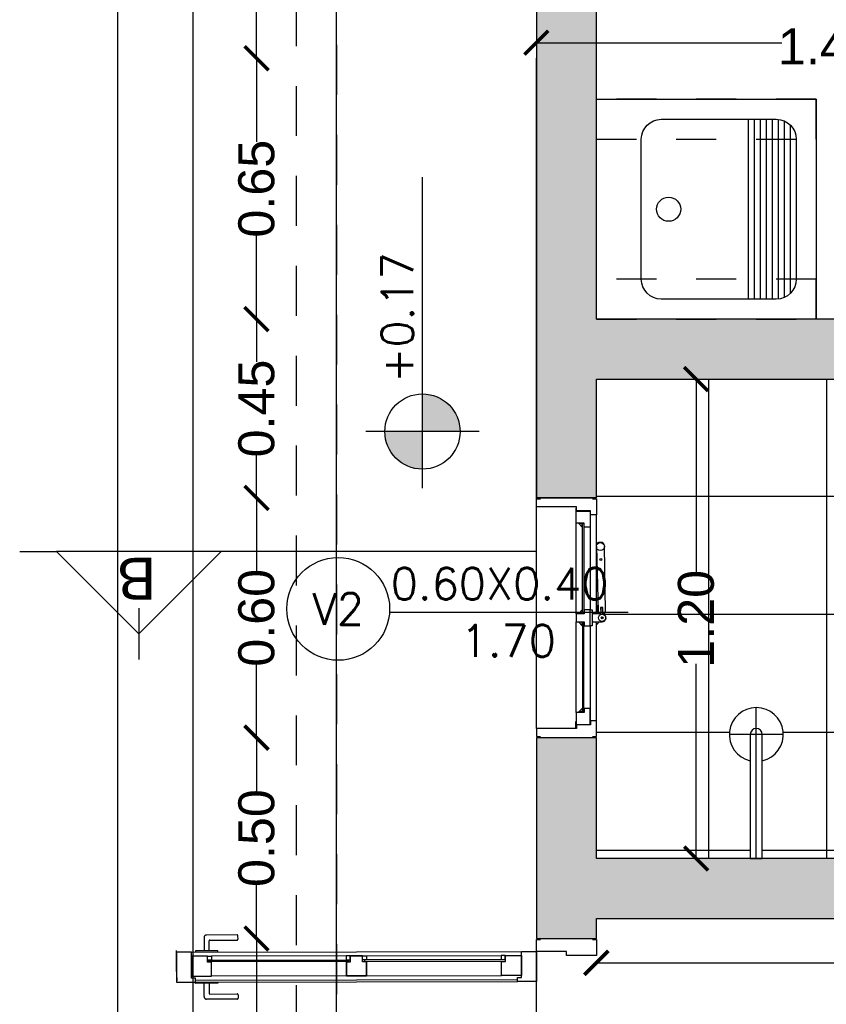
# Model space of a CAD drawing. Header units: millimetres. Extents: x 201 to 840, y 135 to 685.
# Tile 34 of 219: x 236.61 to 238.62, y 326.68 to 329.15. Entities that reach past the tile are written whole.
import ezdxf
from ezdxf.enums import TextEntityAlignment as Align

# ---------------------------------------------------------------- set-up
doc = ezdxf.new("R2010")
doc.units = ezdxf.units.MM
doc.linetypes.add('HIDDEN', pattern=[0.375, 0.25, -0.125])
doc.linetypes.add('HIDDEN2', pattern=[0.1875, 0.125, -0.0625])
for name, color, linetype in [('01', 1, 'Continuous'), ('02', 2, 'Continuous'), ('03', 3, 'Continuous'), ('ABERTURAS', 2, 'Continuous'), ('cota', 2, 'Continuous'), ('L1', 2, 'Continuous'), ('LINEA DE CORTE', 4, 'Continuous'), ('LLENO MURO', 251, 'Continuous'), ('muro', 6, 'Continuous'), ('NIVELES', 1, 'Continuous'), ('piso', 1, 'Continuous'), ('pluvial', 30, 'Continuous'), ('PROYECCIONES', 2, 'Continuous'), ('SANITARIO ARTEF', 2, 'Continuous')]:
    doc.layers.add(name, color=color, linetype=linetype)
doc.styles.add('ARIAL', font='arial.ttf', dxfattribs={"height": 0.06})
doc.styles.add('ROMANS', font='romans.shx')
doc.styles.add('STYLE1', font='ARIALUNI.TTF', dxfattribs={"height": 0.09})
doc.dimstyles.new('D3', dxfattribs={"dimscale": 0, "dimtxt": 0.09, "dimasz": 0.06, "dimexe": 0, "dimexo": 0.15, "dimgap": 0, "dimtad": 0, "dimzin": 0, "dimdsep": 46, "dimtxsty": 'STYLE1', "dimblk": 'ARCHTICK', "dimcen": 1, "dimse1": 1, "dimse2": 1, "dimclrd": 1, "dimclre": 1, "dimclrt": 3, "dimadec": 0, "dimazin": 0, "dimtfac": 1, "dimtmove": 2, "dimatfit": 1, "dimldrblk": 'OPEN90', "dimfxl": 1, "dimtolj": 1, "dimtzin": 0, "dimarcsym": 0})

# ---------------------------------------------------------------- blocks, each defined once
blk = doc.blocks.new('_ARCHTICK')
at = {"color": 0, "linetype": 'ByBlock', "const_width": 0.15}
blk.add_lwpolyline([(-0.5, -0.5), (0.5, 0.5)], dxfattribs=at)
blk = doc.blocks.new('*D682')
at = {"layer": 'cota', "color": 1, "lineweight": -2}
for p, q in [((237.1983319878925, 326.8460462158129), (237.1983319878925, 325.763641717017)), ((237.1983319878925, 324.446046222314), (237.1983319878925, 325.5284507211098))]:
    blk.add_line(p, q, dxfattribs=at)
at = {"layer": 'DEFPOINTS', "color": 0}
for p in [(237.1983319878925, 326.8460462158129), (237.8980960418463, 326.8460462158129), (238.1082951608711, 324.446046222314)]:
    blk.add_point(p, dxfattribs=at)
at = {"layer": 'cota', "color": 1, "lineweight": -2, "xscale": 0.06, "yscale": 0.06, "zscale": 0.06}
for p, rotation in [((237.1983319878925, 326.8460462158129), 90), ((237.1983319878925, 324.446046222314), 270)]:
    blk.add_blockref('_ARCHTICK', p, dxfattribs=dict(at, rotation=rotation))
at = {"layer": 'cota', "color": 3, "insert": (237.1983319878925, 325.6460462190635), "char_height": 0.09, "attachment_point": 5, "rotation": 90, "style": 'STYLE1'}
blk.add_mtext('\\A1;2.40', dxfattribs=at)
blk = doc.blocks.new('_OPEN90')
at = {"color": 0, "linetype": 'ByBlock'}
for p, q in [((-0.5, 0.5), (0, 0)), ((0, 0), (-1, 0)), ((0, 0), (-0.5, -0.5))]:
    blk.add_line(p, q, dxfattribs=at)
blk = doc.blocks.new('*D683')
at = {"layer": 'cota', "color": 1, "lineweight": -2}
for p, q in [((237.1983319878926, 328.3960462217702), (237.1983319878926, 328.2893164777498)), ((237.1983319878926, 327.9485621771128), (237.1983319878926, 328.0552919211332))]:
    blk.add_line(p, q, dxfattribs=at)
at = {"layer": 'DEFPOINTS', "color": 0}
for p in [(237.1983319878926, 328.3960462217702), (237.898096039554, 328.3960462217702), (237.8980960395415, 327.9485621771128)]:
    blk.add_point(p, dxfattribs=at)
at = {"layer": 'cota', "color": 1, "lineweight": -2, "xscale": 0.06, "yscale": 0.06, "zscale": 0.06}
for p, rotation in [((237.1983319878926, 328.3960462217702), 90), ((237.1983319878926, 327.9485621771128), 270)]:
    blk.add_blockref('_ARCHTICK', p, dxfattribs=dict(at, rotation=rotation))
at = {"layer": 'cota', "color": 3, "insert": (237.1983319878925, 328.1723041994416), "char_height": 0.09, "attachment_point": 5, "rotation": 90, "style": 'STYLE1'}
blk.add_mtext('\\A1;0.45', dxfattribs=at)
blk = doc.blocks.new('*D684')
at = {"layer": 'cota', "color": 1, "lineweight": -2}
for p, q in [((237.1983319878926, 329.5987702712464), (237.1983319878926, 329.4407825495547)), ((237.1983319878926, 329.0487702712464), (237.1983319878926, 329.2067579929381))]:
    blk.add_line(p, q, dxfattribs=at)
at = {"layer": 'DEFPOINTS', "color": 0}
for p in [(237.1983319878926, 329.5987702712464), (238.048096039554, 329.5987702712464), (237.898096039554, 329.0487702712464)]:
    blk.add_point(p, dxfattribs=at)
at = {"layer": 'cota', "color": 1, "lineweight": -2, "xscale": 0.06, "yscale": 0.06, "zscale": 0.06}
for p, rotation in [((237.1983319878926, 329.5987702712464), 90), ((237.1983319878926, 329.0487702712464), 270)]:
    blk.add_blockref('_ARCHTICK', p, dxfattribs=dict(at, rotation=rotation))
at = {"layer": 'cota', "color": 3, "insert": (237.1983319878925, 329.3237702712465), "char_height": 0.09, "attachment_point": 5, "rotation": 90, "style": 'STYLE1'}
blk.add_mtext('\\A1;0.55', dxfattribs=at)
blk = doc.blocks.new('*D703')
at = {"layer": 'cota', "color": 1, "lineweight": -2}
for p, q in [((237.0393891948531, 329.7487702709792), (237.0393891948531, 325.3170546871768)), ((237.0393891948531, 321.2460462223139), (237.0393891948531, 325.0832756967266))]:
    blk.add_line(p, q, dxfattribs=at)
at = {"layer": 'DEFPOINTS', "color": 0}
for p in [(237.0393891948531, 329.7487702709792), (237.8980960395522, 329.7487702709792), (237.898096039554, 321.2460462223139)]:
    blk.add_point(p, dxfattribs=at)
at = {"layer": 'cota', "color": 1, "lineweight": -2, "xscale": 0.06, "yscale": 0.06, "zscale": 0.06}
for p, rotation in [((237.0393891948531, 329.7487702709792), 90), ((237.0393891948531, 321.2460462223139), 270)]:
    blk.add_blockref('_ARCHTICK', p, dxfattribs=dict(at, rotation=rotation))
at = {"layer": 'cota', "color": 3, "insert": (237.0393891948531, 325.2001651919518), "char_height": 0.09, "attachment_point": 5, "rotation": 90, "style": 'STYLE1'}
blk.add_mtext('\\A1;8.50', dxfattribs=at)
blk = doc.blocks.new('*D712')
at = {"layer": 'cota', "color": 1, "lineweight": -2}
for p, q in [((236.8510575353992, 329.7487702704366), (236.8510575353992, 325.3642363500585)), ((236.8510575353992, 320.7460462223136), (236.8510575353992, 325.1305801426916))]:
    blk.add_line(p, q, dxfattribs=at)
at = {"layer": 'DEFPOINTS', "color": 0}
for p in [(236.8510575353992, 329.7487702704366), (237.8980960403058, 329.7487702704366), (237.398096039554, 320.7460462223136)]:
    blk.add_point(p, dxfattribs=at)
at = {"layer": 'cota', "color": 1, "lineweight": -2, "xscale": 0.06, "yscale": 0.06, "zscale": 0.06}
for p, rotation in [((236.8510575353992, 329.7487702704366), 90), ((236.8510575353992, 320.7460462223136), 270)]:
    blk.add_blockref('_ARCHTICK', p, dxfattribs=dict(at, rotation=rotation))
at = {"layer": 'cota', "color": 3, "insert": (236.8510575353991, 325.2474082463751), "char_height": 0.09, "attachment_point": 5, "rotation": 90, "style": 'STYLE1'}
blk.add_mtext('\\A1;9.00', dxfattribs=at)
blk = doc.blocks.new('*D714')
at = {"layer": 'cota', "color": 1, "lineweight": -2}
for p, q in [((237.898096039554, 329.0878086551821), (238.5117522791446, 329.0878086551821)), ((239.3511452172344, 329.0878086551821), (238.7374889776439, 329.0878086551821))]:
    blk.add_line(p, q, dxfattribs=at)
at = {"layer": 'DEFPOINTS', "color": 0}
for p in [(239.3511452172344, 329.0878086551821), (237.898096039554, 328.4043518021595), (239.3511452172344, 328.3960462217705)]:
    blk.add_point(p, dxfattribs=at)
at = {"layer": 'cota', "color": 1, "lineweight": -2, "xscale": 0.06, "yscale": 0.06, "zscale": 0.06, "rotation": 180}
blk.add_blockref('_ARCHTICK', (237.898096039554, 329.0878086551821), dxfattribs=at)
at = {"layer": 'cota', "color": 1, "lineweight": -2, "xscale": 0.06, "yscale": 0.06, "zscale": 0.06}
blk.add_blockref('_ARCHTICK', (239.3511452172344, 329.0878086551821), dxfattribs=at)
at = {"layer": 'cota', "color": 3, "insert": (238.6246206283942, 329.0777922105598), "char_height": 0.09, "attachment_point": 5, "style": 'STYLE1'}
blk.add_mtext('\\A1;1.45', dxfattribs=at)
blk = doc.blocks.new('B4')
at = {"layer": '02'}
blk.add_lwpolyline([(0.3102966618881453, -0.01499999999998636), (0.3102966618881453, 0.01499999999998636), (0, 0.01499999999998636), (0, -0.01499999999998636)], close=True, dxfattribs=at)
for radius, start, end in [(0.06738261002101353, 192.8623399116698, 167.1376600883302), (0.01499999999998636, 270, 90)]:
    blk.add_arc((0.3102966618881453, 0), radius, start, end, dxfattribs=at)
at = {"layer": 'ABERTURAS', "color": 1}
for p, q in [((0.3102966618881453, -0.06738261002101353), (0.3102966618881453, 0.06738261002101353)), ((0, 0), (0.3776792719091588, 0))]:
    blk.add_line(p, q, dxfattribs=at)
blk = doc.blocks.new('GBGB')
at = {"layer": '01', "ltscale": 0.015}
blk.add_line((-0.2674627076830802, 0.09938668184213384), (0.287462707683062, 0.09938668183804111), dxfattribs=at)
at = {"layer": 'ABERTURAS', "color": 1}
for p, q in [((-0.2266833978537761, 0), (0, 0)), ((0.01999999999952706, 0), (0.2466833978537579, 0)), ((-0.2474627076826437, -0.03561331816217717), (-0.01000000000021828, -0.03561331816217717)), ((0.02999999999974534, -0.03561331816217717), (0.2674627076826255, -0.03561331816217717)), ((-0.2474627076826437, -0.05061331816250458), (-0.0040781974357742, -0.05061331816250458)), ((-0.00107819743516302, -0.05061331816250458), (0, -0.05061331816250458)), ((0.008238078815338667, -0.06665156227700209), (0.01126354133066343, -0.06272078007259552)), ((0.008736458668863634, -0.06703515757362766), (0.0117619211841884, -0.06310437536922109)), ((0.01999999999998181, -0.05061331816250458), (0.2674627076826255, -0.05061331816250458)), ((0.02045932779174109, -0.05461331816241), (0.02045932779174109, -0.05061331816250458))]:
    blk.add_line(p, q, dxfattribs=at)
at = {"layer": 'ABERTURAS'}
for points in [[(-0.2874627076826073, -0.0406133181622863), (-0.2874627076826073, -0.05061331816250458), (-0.2474627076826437, -0.05061331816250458), (-0.2474627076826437, -0.03561331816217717), (-0.2574627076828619, -0.03561331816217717), (-0.2574627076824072, -0.0006133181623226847), (-0.2674627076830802, -0.0006133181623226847), (-0.2674627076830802, 0.09938668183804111), (-0.2874627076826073, 0.09938668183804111), (-0.2874627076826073, 0.08938668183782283)], [(0.3074627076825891, -0.0406133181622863), (0.3074627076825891, -0.05061331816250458), (0.2674627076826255, -0.05061331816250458), (0.2674627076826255, -0.03561331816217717), (0.2774627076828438, -0.03561331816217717), (0.277462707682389, -0.0006133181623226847), (0.287462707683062, -0.0006133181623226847), (0.287462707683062, 0.09938668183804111), (0.3074627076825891, 0.09938668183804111), (0.3074627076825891, 0.08938668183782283)], [(-0.2566833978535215, -0.03499999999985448), (-0.2166833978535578, -0.03499999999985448), (-0.2166833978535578, -0.01999999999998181), (-0.2266833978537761, -0.01999999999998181), (-0.2266833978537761, 0), (-0.2566833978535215, 0), (-0.2566833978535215, -0.03499999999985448)], [(0, -0.01999999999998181), (-0.01000000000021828, -0.01999999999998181), (-0.01000000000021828, -0.03499999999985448), (0.02999999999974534, -0.03499999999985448), (0.02999999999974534, -0.01999999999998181), (0.01999999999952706, -0.01999999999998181), (0.01999999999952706, 0), (0, 0), (0, -0.01999999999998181)], [(0.2766833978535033, -0.03499999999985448), (0.2366833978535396, -0.03499999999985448), (0.2366833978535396, -0.01999999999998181), (0.2466833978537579, -0.01999999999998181), (0.2466833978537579, 0), (0.2766833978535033, 0), (0.2766833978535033, -0.03499999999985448)], [(-0.2166833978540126, -0.01549693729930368), (-0.2256833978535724, -0.01549693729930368), (-0.2256833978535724, -0.006496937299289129), (-0.2166833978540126, -0.01549693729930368)], [(-0.009999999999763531, -0.01549693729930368), (-0.001000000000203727, -0.01549693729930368), (-0.001000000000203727, -0.006496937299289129), (-0.009999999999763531, -0.01549693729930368)], [(0.02999999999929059, -0.01549693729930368), (0.02099999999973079, -0.01549693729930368), (0.02099999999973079, -0.006496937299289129), (0.02999999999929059, -0.01549693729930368)], [(0.2366833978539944, -0.01549693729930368), (0.2456833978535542, -0.01549693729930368), (0.2456833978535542, -0.006496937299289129), (0.2366833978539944, -0.01549693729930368)]]:
    blk.add_lwpolyline(points, dxfattribs=at)
for points in [[(-0.2641781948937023, 0.0006707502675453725), (-0.2491886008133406, 0.0006707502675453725), (-0.2491886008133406, 0), (-0.2641781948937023, 0)], [(0.2841781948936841, 0.0006707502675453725), (0.2691886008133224, 0.0006707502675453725), (0.2691886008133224, 0), (0.2841781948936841, 0)]]:
    blk.add_lwpolyline(points, close=True, dxfattribs=at)
at = {"layer": 'ABERTURAS', "color": 1}
for points in [[(-0.2256833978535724, -0.01900000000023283), (-0.001000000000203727, -0.01900000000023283), (-0.001000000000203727, -0.0160000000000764), (-0.2256833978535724, -0.0160000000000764)], [(0.2456833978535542, -0.01900000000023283), (0.02099999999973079, -0.01900000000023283), (0.02099999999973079, -0.0160000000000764), (0.2456833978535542, -0.0160000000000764)]]:
    blk.add_lwpolyline(points, close=True, dxfattribs=at)
for points in [[(0.02999999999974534, -0.03499999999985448), (0.02999999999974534, -0.03999999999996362), (-0.01000000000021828, -0.03999999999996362), (-0.01000000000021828, -0.03499999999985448)], [(0.01999999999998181, -0.06203681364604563), (0.02000000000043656, -0.03999999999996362)], [(-0.004078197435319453, -0.05061331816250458), (-0.005227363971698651, -0.05061331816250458), (-0.005227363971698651, -0.05461331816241), (-0.004078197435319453, -0.05461331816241)], [(0, -0.05061331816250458), (-0.001078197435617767, -0.05061331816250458)], [(-0.001078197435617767, -0.05461331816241), (0, -0.05461331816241)], [(0.01872446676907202, -0.06708442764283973), (0.03488694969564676, -0.0665197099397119), (0.03471887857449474, -0.06152253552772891), (0.01855639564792, -0.06208725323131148)], [(0.01999999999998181, -0.05461331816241), (0.03977263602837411, -0.05461331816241), (0.03977263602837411, -0.05061331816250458), (0.01999999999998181, -0.05061331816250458)], [(0.02098791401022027, -0.0671171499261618), (0.03597943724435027, -0.06661293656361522), (0.03580122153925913, -0.06131413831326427), (0.02080969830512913, -0.06181835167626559)]]:
    blk.add_lwpolyline(points, dxfattribs=at)
for points in [[(4.547473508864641e-13, -0.03999999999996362), (0, -0.06487796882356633, 0.8961924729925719), (0.01976166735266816, -0.06704818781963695, 0.8961924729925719)], [(0.1883247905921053, -0.05061331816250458), (0.025593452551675, -0.05530476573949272, 0.414213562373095), (0.02076434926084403, -0.06047001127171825), (0.02080969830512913, -0.06181835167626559)], [(0.02098791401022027, -0.0671171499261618), (0.02103326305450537, -0.0684654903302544, 0.414213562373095), (0.0261985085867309, -0.07329459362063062), (0.1883247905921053, -0.07061331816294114)], [(0.1929837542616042, -0.06946171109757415), (0.1936244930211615, -0.06944016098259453, 0.414213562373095), (0.1984535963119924, -0.06427491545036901), (0.1981846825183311, -0.05627943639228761, 0.414213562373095), (0.1930194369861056, -0.05145033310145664), (0.1923786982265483, -0.05147188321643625)]]:
    blk.add_lwpolyline(points, format="xyb", dxfattribs=at)
for centre, radius in [((-0.00257819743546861, -0.05261331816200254), 0.0025), ((0.009999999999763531, -0.06487796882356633), 0.009000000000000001), ((0.009999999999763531, -0.06487796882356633), 0.0025), ((0.1559850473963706, -0.06170100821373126), 0.0025), ((0.1883247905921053, -0.06061331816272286), 0.009999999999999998)]:
    blk.add_circle(centre, radius, dxfattribs=at)
at = {"layer": 'muro', "ltscale": 0.01}
for p, q in [((-0.2899999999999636, -0.05061331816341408), (-0.2899999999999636, 0.0993866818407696)), ((0.3100000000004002, -0.05061331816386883), (0.3100000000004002, 0.0993866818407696))]:
    blk.add_line(p, q, dxfattribs=at)
blk = doc.blocks.new('*D739')
at = {"layer": 'cota', "color": 1, "lineweight": -2}
for p, q in [((238.048096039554, 326.7850554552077), (238.9820171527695, 326.7850554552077)), ((240.1511292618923, 326.7850554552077), (239.2172081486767, 326.7850554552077))]:
    blk.add_line(p, q, dxfattribs=at)
at = {"layer": 'DEFPOINTS', "color": 0}
for p in [(240.1511292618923, 327.0460462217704), (238.048096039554, 326.8960462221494), (238.048096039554, 326.7850554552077)]:
    blk.add_point(p, dxfattribs=at)
at = {"layer": 'cota', "color": 1, "lineweight": -2, "xscale": 0.06, "yscale": 0.06, "zscale": 0.06, "rotation": 180}
blk.add_blockref('_ARCHTICK', (238.048096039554, 326.7850554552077), dxfattribs=at)
at = {"layer": 'cota', "color": 1, "lineweight": -2, "xscale": 0.06, "yscale": 0.06, "zscale": 0.06}
blk.add_blockref('_ARCHTICK', (240.1511292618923, 326.7850554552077), dxfattribs=at)
at = {"layer": 'cota', "color": 3, "insert": (239.0996126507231, 326.7850554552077), "char_height": 0.09, "attachment_point": 5, "style": 'STYLE1'}
blk.add_mtext('\\A1;2.10', dxfattribs=at)
blk = doc.blocks.new('*D733')
at = {"layer": 'cota', "color": 1, "lineweight": -2}
for p, q in [((237.1983319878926, 329.0487702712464), (237.1983319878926, 328.8394205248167)), ((237.1983319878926, 328.3960462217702), (237.1983319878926, 328.6053959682))]:
    blk.add_line(p, q, dxfattribs=at)
at = {"layer": 'DEFPOINTS', "color": 0}
for p in [(237.898096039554, 329.0487702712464), (237.1983319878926, 328.3960462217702), (237.898096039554, 328.3960462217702)]:
    blk.add_point(p, dxfattribs=at)
at = {"layer": 'cota', "color": 1, "lineweight": -2, "xscale": 0.06, "yscale": 0.06, "zscale": 0.06}
for p, rotation in [((237.1983319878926, 329.0487702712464), 90), ((237.1983319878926, 328.3960462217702), 270)]:
    blk.add_blockref('_ARCHTICK', p, dxfattribs=dict(at, rotation=rotation))
at = {"layer": 'cota', "color": 3, "insert": (237.1983319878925, 328.7224082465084), "char_height": 0.09, "attachment_point": 5, "rotation": 90, "style": 'STYLE1'}
blk.add_mtext('\\A1;0.65', dxfattribs=at)
blk = doc.blocks.new('*D747')
at = {"layer": 'cota', "color": 1, "lineweight": -2}
for p, q in [((237.1983319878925, 327.3485621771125), (237.1983319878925, 327.2140095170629)), ((237.1983319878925, 326.8460462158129), (237.1983319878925, 326.9805988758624))]:
    blk.add_line(p, q, dxfattribs=at)
at = {"layer": 'DEFPOINTS', "color": 0}
for p in [(237.1983319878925, 327.3485621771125), (237.8980960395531, 327.3485621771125), (237.8980960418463, 326.8460462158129)]:
    blk.add_point(p, dxfattribs=at)
at = {"layer": 'cota', "color": 1, "lineweight": -2, "xscale": 0.06, "yscale": 0.06, "zscale": 0.06}
for p, rotation in [((237.1983319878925, 327.3485621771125), 90), ((237.1983319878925, 326.8460462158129), 270)]:
    blk.add_blockref('_ARCHTICK', p, dxfattribs=dict(at, rotation=rotation))
at = {"layer": 'cota', "color": 3, "insert": (237.1983319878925, 327.0973041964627), "char_height": 0.09, "attachment_point": 5, "rotation": 90, "style": 'STYLE1'}
blk.add_mtext('\\A1;0.50', dxfattribs=at)
blk = doc.blocks.new('*D748')
at = {"layer": 'cota', "color": 1, "lineweight": -2}
for p, q in [((237.1983319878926, 327.9485621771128), (237.1983319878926, 327.7652674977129)), ((237.1983319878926, 327.3485621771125), (237.1983319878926, 327.5318568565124))]:
    blk.add_line(p, q, dxfattribs=at)
at = {"layer": 'DEFPOINTS', "color": 0}
for p in [(237.1983319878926, 327.9485621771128), (237.8980960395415, 327.9485621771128), (237.8980960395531, 327.3485621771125)]:
    blk.add_point(p, dxfattribs=at)
at = {"layer": 'cota', "color": 1, "lineweight": -2, "xscale": 0.06, "yscale": 0.06, "zscale": 0.06}
for p, rotation in [((237.1983319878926, 327.9485621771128), 90), ((237.1983319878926, 327.3485621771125), 270)]:
    blk.add_blockref('_ARCHTICK', p, dxfattribs=dict(at, rotation=rotation))
at = {"layer": 'cota', "color": 3, "insert": (237.1983319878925, 327.6485621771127), "char_height": 0.09, "attachment_point": 5, "rotation": 90, "style": 'STYLE1'}
blk.add_mtext('\\A1;0.60', dxfattribs=at)
blk = doc.blocks.new('*D749')
at = {"layer": 'cota', "color": 1, "lineweight": -2}
for p, q in [((238.2975826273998, 328.2460462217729), (238.2975826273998, 327.7586076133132)), ((238.2975826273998, 327.0460462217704), (238.2975826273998, 327.5334848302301))]:
    blk.add_line(p, q, dxfattribs=at)
at = {"layer": 'DEFPOINTS', "color": 0}
for p in [(238.0480960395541, 328.2460462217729), (238.048096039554, 327.0460462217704), (238.2975826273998, 327.0460462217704)]:
    blk.add_point(p, dxfattribs=at)
at = {"layer": 'cota', "color": 1, "lineweight": -2, "xscale": 0.06, "yscale": 0.06, "zscale": 0.06}
for p, rotation in [((238.2975826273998, 328.2460462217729), 90), ((238.2975826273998, 327.0460462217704), 270)]:
    blk.add_blockref('_ARCHTICK', p, dxfattribs=dict(at, rotation=rotation))
at = {"layer": 'cota', "color": 3, "insert": (238.2975826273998, 327.6460462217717), "char_height": 0.09, "attachment_point": 5, "rotation": 90, "style": 'STYLE1'}
blk.add_mtext('\\A1;1.20', dxfattribs=at)
blk = doc.blocks.new('YUJUY')
at = {"layer": 'SANITARIO ARTEF', "color": 1, "ltscale": 0.8}
for p, q in [((0.1153566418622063, 0.2591221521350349), (0.1153566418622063, -0.1908778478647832)), ((0.130356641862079, 0.2591221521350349), (0.130356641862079, -0.1908778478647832)), ((0.1453566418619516, 0.2591221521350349), (0.1453566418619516, -0.1908778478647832)), ((0.1603566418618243, 0.2591221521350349), (0.1603566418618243, -0.1908778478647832)), ((0.175356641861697, 0.2591221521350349), (0.175356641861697, -0.1908778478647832)), ((0.1903566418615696, 0.2588715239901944), (0.1903566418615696, -0.1906272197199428)), ((0.2053566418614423, 0.254947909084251), (0.2053566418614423, -0.1867036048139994)), ((0.220356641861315, 0.2448292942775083), (0.220356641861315, -0.1765849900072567))]:
    blk.add_line(p, q, dxfattribs=at)
at = {"layer": 'SANITARIO ARTEF', "ltscale": 0.8}
blk.add_lwpolyline([(0.2853566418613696, -0.2408778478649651), (-0.2646433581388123, -0.2408778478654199), (-0.2646433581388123, 0.309122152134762), (0.2853566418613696, 0.3091221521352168)], close=True, dxfattribs=at)
blk.add_lwpolyline([(0.1853566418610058, -0.1908778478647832), (-0.102237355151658, -0.1908778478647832, -0.414213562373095), (-0.1522373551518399, -0.1408778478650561), (-0.1522373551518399, 0.2091221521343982, -0.414213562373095), (-0.102237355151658, 0.2591221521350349), (0.1853566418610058, 0.2591221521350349, -0.414213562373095), (0.2353566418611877, 0.209122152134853), (0.2353566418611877, -0.1408778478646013, -0.414213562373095)], format="xyb", close=True, dxfattribs=at)
blk.add_circle((-0.08395597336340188, 0.03412215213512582), 0.03020633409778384, dxfattribs=at)
blk = doc.blocks.new('A$C3420644B')
at = {"layer": '01'}
for p, q in [((0.03746231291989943, 0.2814323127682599), (0.8625368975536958, 0.281432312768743)), ((0.04746231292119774, 0.2114323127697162), (0.8525368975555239, 0.2114323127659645)), ((0.04746231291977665, 0.2064323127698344), (0.8525368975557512, 0.2064323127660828))]:
    blk.add_line(p, q, dxfattribs=at)
for points in [[(0.07746231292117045, 0.2609103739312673), (0.4299996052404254, 0.2609103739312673), (0.4299996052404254, 0.2569103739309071), (0.07746231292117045, 0.2569103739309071)], [(0.8225368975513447, 0.2609103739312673), (0.4699996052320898, 0.2609103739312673), (0.4699996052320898, 0.2569103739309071), (0.8225368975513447, 0.2569103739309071)]]:
    blk.add_lwpolyline(points, dxfattribs=at)
at = {"layer": '02'}
for p, q in [((0.4349996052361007, 0.2714323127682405), (0.08775690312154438, 0.2714323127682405)), ((0.4649996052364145, 0.2714323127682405), (0.8122423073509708, 0.2714323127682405)), ((0.4249996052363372, 0.2214323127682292), (0.08746231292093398, 0.2214323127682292)), ((0.474999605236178, 0.2214323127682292), (0.8125368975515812, 0.2214323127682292))]:
    blk.add_line(p, q, dxfattribs=at)
at = {"layer": '03'}
for points in [[(-3.947612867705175e-07, 0.281432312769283), (-3.947614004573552e-07, 0.2064323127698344), (0.04746231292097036, 0.2064323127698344), (0.04746231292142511, 0.216432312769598), (0.03746231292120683, 0.216432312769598), (0.03746231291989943, 0.2814323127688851), (-3.947612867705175e-07, 0.281432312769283), (-3.947612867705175e-07, 0.281432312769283)], [(0.03746231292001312, 0.2214323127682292), (0.03746231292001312, 0.2214323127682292), (0.08746231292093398, 0.2214323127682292), (0.08746231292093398, 0.2564323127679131), (0.07746231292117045, 0.2564323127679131), (0.07746231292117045, 0.2714323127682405), (0.03746231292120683, 0.2714323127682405), (0.03746231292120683, 0.2499323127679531), (0.03746231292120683, 0.2499323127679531), (0.03746231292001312, 0.2214323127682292), (0.03746231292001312, 0.2214323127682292)], [(0.4749996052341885, 0.2214323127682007), (0.4749996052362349, 0.2214323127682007), (0.4249996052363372, 0.2214323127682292), (0.4249996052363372, 0.2564323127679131), (0.4349996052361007, 0.2564323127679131), (0.4349996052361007, 0.2714323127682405), (0.4749996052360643, 0.2714323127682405), (0.4749996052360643, 0.2714323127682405), (0.4749996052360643, 0.2714323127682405)], [(0.4249996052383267, 0.2214323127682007), (0.4249996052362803, 0.2214323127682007), (0.474999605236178, 0.2214323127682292), (0.474999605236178, 0.2564323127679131), (0.4649996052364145, 0.2564323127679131), (0.4649996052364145, 0.2714323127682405), (0.4249996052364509, 0.2714323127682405), (0.4249996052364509, 0.2714323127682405), (0.4249996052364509, 0.2714323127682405)], [(0.8625368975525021, 0.2214323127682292), (0.8625368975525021, 0.2214323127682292), (0.8125368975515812, 0.2214323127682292), (0.8125368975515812, 0.2564323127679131), (0.8225368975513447, 0.2564323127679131), (0.8225368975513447, 0.2714323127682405), (0.8625368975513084, 0.2714323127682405), (0.8625368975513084, 0.2499323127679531), (0.8625368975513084, 0.2499323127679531), (0.8625368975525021, 0.2214323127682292), (0.8625368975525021, 0.2214323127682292)], [(0.8999996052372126, 0.2814323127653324), (0.8999996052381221, 0.2064323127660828), (0.8525368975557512, 0.2064323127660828), (0.8525368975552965, 0.2164323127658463), (0.8625368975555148, 0.2164323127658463), (0.8625368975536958, 0.2814323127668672), (0.8999996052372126, 0.2814323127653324), (0.8999996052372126, 0.2814323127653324)], [(0.4249996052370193, 0.2564323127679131), (0.4249996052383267, 0.2214323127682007), (0.4249996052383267, 0.2214323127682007)], [(0.4749996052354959, 0.2564323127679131), (0.4749996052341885, 0.2214323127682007), (0.4749996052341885, 0.2214323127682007)]]:
    blk.add_lwpolyline(points, dxfattribs=at)
for points in [[(0.08775690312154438, 0.2714323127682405), (0.08775690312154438, 0.2614323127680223), (0.0777569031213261, 0.2614323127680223), (0.0777569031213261, 0.2714323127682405)], [(0.4247050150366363, 0.2714323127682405), (0.4247050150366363, 0.2614323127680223), (0.4347050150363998, 0.2614323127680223), (0.4347050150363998, 0.2714323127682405)], [(0.4752941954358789, 0.2714323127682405), (0.4752941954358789, 0.2614323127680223), (0.4652941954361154, 0.2614323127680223), (0.4652941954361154, 0.2714323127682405)], [(0.8122423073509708, 0.2714323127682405), (0.8122423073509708, 0.2614323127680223), (0.8222423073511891, 0.2614323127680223), (0.8222423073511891, 0.2714323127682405)], [(0.8122423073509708, 0.2714323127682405), (0.8122423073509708, 0.2614323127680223), (0.8222423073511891, 0.2614323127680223), (0.8222423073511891, 0.2714323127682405)]]:
    blk.add_lwpolyline(points, close=True, dxfattribs=at)
at = {"layer": 'ABERTURAS', "linetype": 'HIDDEN2'}
for points in [[(0.08167911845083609, 0.2846475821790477), (0.08167911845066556, 0.3094323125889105, -0.4142135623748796), (0.08367911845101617, 0.31143231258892), (0.1519978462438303, 0.3114323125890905, 0.4142135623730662), (0.1539978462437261, 0.3134323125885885), (0.1539978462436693, 0.3221135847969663, 0.414213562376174), (0.1519978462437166, 0.3241135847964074), (0.07533848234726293, 0.3241135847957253, 0.4142135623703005), (0.06899784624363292, 0.3177729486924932), (0.06899784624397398, 0.2846475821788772)], [(0.08167911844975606, 0.2032170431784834), (0.08167911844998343, 0.1784323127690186, 0.4142135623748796), (0.08367911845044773, 0.1764323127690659), (0.151997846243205, 0.1764323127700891, -0.4142135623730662), (0.1539978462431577, 0.1744323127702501), (0.1539978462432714, 0.1657510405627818, -0.414213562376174), (0.1519978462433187, 0.1637510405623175), (0.07533848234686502, 0.1637510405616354, -0.4142135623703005), (0.06899784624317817, 0.1700916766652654), (0.06899784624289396, 0.2032170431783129)]]:
    blk.add_lwpolyline(points, format="xyb", dxfattribs=at)
for points in [[(0.1032146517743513, 0.2814323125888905), (0.1032146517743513, 0.2846475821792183), (0.04746231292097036, 0.2846475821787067), (0.04746231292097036, 0.2814323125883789)], [(0.1032146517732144, 0.2064323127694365), (0.1032146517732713, 0.203217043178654), (0.04746231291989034, 0.2032170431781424), (0.04746231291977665, 0.2064323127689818)]]:
    blk.add_lwpolyline(points, dxfattribs=at)
blk = doc.blocks.new('puerta ventana')
at = {"layer": 'ABERTURAS', "ltscale": 0.01}
for points in [[(318.8755305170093, 344.459002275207), (318.8655305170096, 344.459002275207), (318.8655305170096, 344.4290022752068), (318.8655305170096, 344.419002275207), (318.9155305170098, 344.419002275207), (318.9405305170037, 344.4190022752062), (318.940530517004, 344.429002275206), (319.0155305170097, 344.4290022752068), (319.0155305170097, 344.459002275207), (319.0055305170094, 344.459002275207)], [(318.8755305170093, 342.589502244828), (318.8655305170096, 342.589502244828), (318.8655305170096, 342.6195022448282), (318.8655305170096, 342.629502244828), (318.9155305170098, 342.629502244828), (318.9405305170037, 342.6295022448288), (318.940530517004, 342.619502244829), (319.0155305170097, 342.6195022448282), (319.0155305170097, 342.589502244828), (319.0055305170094, 342.589502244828)]]:
    blk.add_lwpolyline(points, dxfattribs=at)
at = {"layer": 'ABERTURAS', "color": 250, "linetype": 'HIDDEN2'}
for centre, start, end in [((319.0269823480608, 344.412878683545), 269.2616633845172, 1.171312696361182), ((319.0269823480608, 342.6356258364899), 358.8286873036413, 90.73833661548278)]:
    blk.add_arc(centre, 0.8887002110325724, start, end, dxfattribs=at)
at = {"layer": '01', "extrusion": (0, 0, -1), "zscale": -1, "rotation": 0.1104346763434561}
blk.add_blockref('A$C3420644B', (-319.9150232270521, 344.1458357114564), dxfattribs=at)
at = {"layer": '01', "extrusion": (0, 0, -1), "xscale": -1, "zscale": -1, "rotation": 179.8895653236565}
blk.add_blockref('A$C3420644B', (-319.9150232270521, 342.9026688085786), dxfattribs=at)

msp = doc.modelspace()

# ---------------------------------------------------------------- hatches: boundary and pattern name
at = {"layer": 'LLENO MURO'}
h = msp.add_hatch(color=256, dxfattribs=at)
h.paths.add_polyline_path([(239.4963412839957, 329.7487702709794), (239.4480960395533, 329.7487702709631), (239.4480960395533, 329.5987702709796), (239.4963412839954, 329.5987702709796)])
h.paths.add_polyline_path([(239.8830960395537, 324.4460462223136), (238.0480960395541, 324.4460462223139), (238.0480960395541, 324.9810462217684), (237.898096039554, 324.9810462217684), (237.8980960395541, 321.2460462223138), (238.9480960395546, 321.2460462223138), (238.9480960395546, 321.3960462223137), (238.0480960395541, 321.3960462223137), (238.0480960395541, 324.2960462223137), (239.8830960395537, 324.2960462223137)])
h.paths.add_polyline_path([(241.7980960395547, 321.3960462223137), (240.9980960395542, 321.3960462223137), (240.9980960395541, 324.2960462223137), (241.0980960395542, 324.2960462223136), (241.0980960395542, 324.4460462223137), (240.7480960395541, 324.4460462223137), (240.7480960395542, 324.2960462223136), (240.8480960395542, 324.2960462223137), (240.8480960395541, 321.3960462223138), (239.9480960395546, 321.3960462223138), (239.9480960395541, 321.2460462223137), (241.7980960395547, 321.2460462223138)])
h.paths.add_polyline_path([(242.7480960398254, 327.8474462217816), (242.5980960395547, 327.8474462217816), (242.5980960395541, 327.0460462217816), (241.9980960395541, 327.0460462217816), (241.9980960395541, 326.8960462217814), (242.5980960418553, 326.8960462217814), (242.5980960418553, 326.8460462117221), (242.748096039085, 326.8460462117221)])
h.paths.add_polyline_path([(242.7480960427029, 329.7487702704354), (240.9230960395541, 329.7487702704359), (240.9230960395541, 329.5987702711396), (242.5980960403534, 329.5987702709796), (242.5980960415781, 328.6960462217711), (242.7480960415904, 328.6960462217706)])
h.paths.add_polyline_path([(240.9230960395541, 329.7487702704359), (239.4963412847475, 329.7487702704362), (239.4963412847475, 329.5987702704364), (240.1511292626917, 329.5987702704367), (240.1511292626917, 329.5505250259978), (240.3011292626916, 329.5505250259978), (240.3011292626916, 329.598770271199), (240.9230960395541, 329.5987702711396)])
h.paths.add_polyline_path([(240.3011292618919, 328.7855250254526), (240.1511292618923, 328.7855250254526), (240.1511292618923, 328.397800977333), (240.1161452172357, 328.397800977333), (240.1161452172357, 328.2478009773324), (240.1511292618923, 328.2478009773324), (240.1511292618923, 327.0460462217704), (238.048096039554, 327.0460462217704), (238.0480960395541, 327.3485621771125), (237.8980960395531, 327.3485621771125), (237.8980960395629, 326.8460462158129), (238.0480960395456, 326.8460462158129), (238.048096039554, 326.8960462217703), (240.3011292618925, 326.8960462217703)])
h.paths.add_polyline_path([(239.3511452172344, 328.3960462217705), (237.8980960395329, 328.3960462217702), (237.8980960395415, 327.9485621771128), (238.0480960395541, 327.9485621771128), (238.0480960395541, 328.2460462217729), (239.3511452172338, 328.2460462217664)])
h.paths.add_polyline_path([(238.0480960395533, 329.7487702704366), (237.8980960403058, 329.7487702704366), (237.8980960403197, 328.3960462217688), (238.0480960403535, 328.3960462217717)])
h.paths.add_polyline_path([(243.7480960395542, 324.4460462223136), (242.7480960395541, 324.4460462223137), (242.7480960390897, 324.9810462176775), (242.5980960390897, 324.9810462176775), (242.5980960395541, 324.4460462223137), (241.9630960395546, 324.4460462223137), (241.9630960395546, 324.2960462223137), (243.5980960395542, 324.2960462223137), (243.5980960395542, 321.3960462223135), (242.7980960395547, 321.3960462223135), (242.7980960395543, 321.2460462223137), (243.7480960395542, 321.2460462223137)])
h.paths.add_polyline_path([(237.6164718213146, 324.1178691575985), (237.6164718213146, 323.7417828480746), (237.7355343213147, 323.7417828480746), (237.7355343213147, 324.1178691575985)])
h.paths.add_polyline_path([(237.3849068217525, 321.9333431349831), (237.3849068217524, 320.7554509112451), (237.5188529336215, 320.7554509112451), (237.5188529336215, 321.9333431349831)])
h.paths.add_polyline_path([(242.9340562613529, 320.7451356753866), (244.111948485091, 320.7451356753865), (244.111948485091, 320.8790817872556), (242.9340562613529, 320.8790817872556)])
at = {"layer": 'NIVELES', "ltscale": 0.01}
h = msp.add_hatch(color=256, dxfattribs=at)
h.paths.add_polyline_path([(237.51919605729, 328.1145339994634, 0.4142135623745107), (237.6132746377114, 328.0204554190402), (237.6132746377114, 328.1145339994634)])
h.paths.add_polyline_path([(237.6132746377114, 328.2086125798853), (237.6132746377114, 328.1145339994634), (237.7073532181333, 328.1145339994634, 0.4142135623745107)])
at = {"layer": 'piso'}
h = msp.add_hatch(dxfattribs=at)
h.set_pattern_fill('ANSI37', color=250, scale=0.093, angle=45, style=0)
h.set_pattern_definition([(90, (225.9276050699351, 328.2478009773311), (-0.295275, 5.551115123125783e-17), []), (180, (225.9276050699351, 328.2478009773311), (-5.551115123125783e-17, -0.295275), [])])
h.paths.add_polyline_path([(238.8480960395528, 328.2460462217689), (238.0480960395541, 328.2460462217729), (238.0480960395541, 327.9485621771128), (238.0480960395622, 327.906024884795), (238.0489302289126, 327.8317496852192, -0.4044002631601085), (238.0537621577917, 327.8367468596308), (238.0617576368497, 327.8370157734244, -0.4142135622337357), (238.0669228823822, 327.8321866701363), (238.0669444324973, 327.8315459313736, -0.1133755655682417), (238.0680905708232, 327.8272176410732), (238.0707773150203, 327.6647606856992, -0.414213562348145), (238.0659482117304, 327.6595954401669), (238.0644881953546, 327.6595463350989), (238.0645309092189, 327.6583238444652, -0.8961924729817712), (238.062360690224, 327.6385621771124), (238.0520960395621, 327.6385621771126), (238.0520960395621, 327.6333348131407), (238.0480960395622, 327.6333348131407), (238.0480960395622, 327.3910994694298), (238.0480960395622, 327.3510994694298), (238.048096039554, 327.0460462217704), (238.4330960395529, 327.0460462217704), (238.4330960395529, 327.2908570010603, -8.871629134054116), (238.4630960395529, 327.2908570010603), (238.4630960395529, 327.0460462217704), (238.8480960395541, 327.0460462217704)])

# ---------------------------------------------------------------- linework, layer by layer
at = {"layer": 'L1'}
msp.add_line((237.5308197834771, 327.6624007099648), (238.1277205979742, 327.6624007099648), dxfattribs=at)
msp.add_circle((237.4025100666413, 327.6708482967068), 0.1285875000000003, dxfattribs=at)
at = {"layer": 'LINEA DE CORTE', "color": 1}
for p, q in [((236.606124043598, 327.8146099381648), (236.6980960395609, 327.8146099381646)), ((236.9040609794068, 327.6730253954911), (236.9040609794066, 327.5442646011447))]:
    msp.add_line(p, q, dxfattribs=at)
at = {"layer": 'LINEA DE CORTE'}
msp.add_lwpolyline([(237.8980960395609, 327.8146099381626), (236.6980960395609, 327.8146099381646), (236.9040609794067, 327.6086449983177), (237.110025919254, 327.8146099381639)], dxfattribs=at)
at = {"layer": 'muro'}
for p, q in [((237.8980960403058, 329.7487702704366), (237.8980960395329, 328.3960462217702)), ((238.0480960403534, 328.3960462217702), (238.0480960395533, 329.7487702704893))]:
    msp.add_line(p, q, dxfattribs=at)
at = {"layer": 'muro', "color": 1, "linetype": 'HIDDEN2', "ltscale": 0.5}
for points in [[(238.0480960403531, 328.8460462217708), (238.5980960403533, 328.8460462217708), (238.5980960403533, 328.9460462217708), (238.0480960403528, 328.9460462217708)], [(238.0480960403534, 328.3960462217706), (238.5980960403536, 328.3960462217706), (238.5980960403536, 328.4960462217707), (238.0480960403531, 328.4960462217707)]]:
    msp.add_lwpolyline(points, dxfattribs=at)
at = {"layer": 'muro'}
for points in [[(238.0480960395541, 327.3485621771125), (237.8980960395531, 327.3485621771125), (237.8980960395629, 326.8460462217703), (238.0480960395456, 326.8460462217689), (238.048096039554, 326.8960462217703), (240.3011292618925, 326.8960462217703), (240.3011292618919, 328.7855250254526), (240.1511292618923, 328.7855250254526), (240.1511292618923, 328.397800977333), (240.1161452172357, 328.397800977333), (240.1161452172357, 328.2478009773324), (240.1511292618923, 328.2478009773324), (240.1511292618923, 327.0460462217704), (238.048096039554, 327.0460462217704), (238.0480960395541, 327.3485621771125)], [(237.8980960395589, 327.9485621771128), (238.0480960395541, 327.9485621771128), (238.0480960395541, 328.2460462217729), (239.3511452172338, 328.2460462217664), (239.3511452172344, 328.3960462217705), (238.0480960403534, 328.3960462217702)], [(237.8980960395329, 328.3960462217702), (237.8980960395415, 327.9485621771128)]]:
    msp.add_lwpolyline(points, dxfattribs=at)
at = {"layer": 'NIVELES', "color": 3}
msp.add_line((237.6132746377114, 327.9729699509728), (237.6132746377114, 328.7510110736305), dxfattribs=at)
at = {"layer": 'NIVELES', "color": 1}
msp.add_line((237.7550248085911, 328.1147201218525), (237.4715244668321, 328.1147201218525), dxfattribs=at)
at = {"layer": 'NIVELES', "color": 3}
msp.add_circle((237.6132746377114, 328.1147201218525), 0.0940785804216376, dxfattribs=at)
at = {"layer": 'piso'}
for p, q in [((237.398096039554, 320.7460462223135), (237.3980960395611, 329.1172627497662)), ((237.8980960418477, 325.0310462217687), (237.8980960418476, 326.8310462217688))]:
    msp.add_line(p, q, dxfattribs=at)
msp.add_lwpolyline([(237.898096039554, 327.5960462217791), (237.898096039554, 329.0487702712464)], dxfattribs=at)
at = {"layer": 'pluvial', "linetype": 'HIDDEN2'}
msp.add_lwpolyline([(237.398096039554, 329.8570758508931), (243.2480960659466, 329.8570758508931), (243.2480960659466, 330.2570758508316), (243.3480960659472, 330.2570758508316), (243.3480960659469, 324.454351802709), (243.2480960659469, 324.454351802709), (243.2480960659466, 329.7570758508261), (237.3980960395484, 329.757075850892), (237.398096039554, 320.7543518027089), (237.298096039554, 320.7543518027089), (237.298096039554, 330.2570758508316), (237.398096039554, 330.2570758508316), (237.398096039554, 329.8570758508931)], dxfattribs=at)
at = {"layer": 'PROYECCIONES', "linetype": 'HIDDEN'}
msp.add_lwpolyline([(237.398096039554, 320.7460462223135), (237.398096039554, 330.2487702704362), (243.2480945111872, 330.2487702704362), (243.2480960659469, 324.4460462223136), (244.2480960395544, 324.4460462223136), (244.2480960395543, 320.7460462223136)], close=True, dxfattribs=at)

# ---------------------------------------------------------------- block references
at = {"layer": 'ABERTURAS', "rotation": 90}
msp.add_blockref('GBGB', (237.9974827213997, 327.6385621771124), dxfattribs=at)
at = {"layer": 'piso', "xscale": -1}
msp.add_blockref('puerta ventana', (556.9136265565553, -17.61545606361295), dxfattribs=at)
at = {"layer": 'SANITARIO ARTEF'}
msp.add_blockref('YUJUY', (238.3127393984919, 328.6369240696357), dxfattribs=at)
at = {"layer": 'SANITARIO ARTEF', "ltscale": 0.8, "rotation": 90.00000000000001}
msp.add_blockref('B4', (238.4480960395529, 327.0462521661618), dxfattribs=at)

# ---------------------------------------------------------------- texts
at = {"layer": 'L1', "style": 'ROMANS'}
msp.add_attdef('0.60X0.40', (237.5340531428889, 327.6941507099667), '0.80', height=0.079375, dxfattribs=at)
msp.add_attdef('V2', text='p1', height=0.079375, dxfattribs=at).set_placement((237.4025100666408, 327.6708482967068), align=Align.MIDDLE)
msp.add_attdef('1.70', text='2.10', height=0.079375, dxfattribs=at).set_placement((237.7087176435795, 327.6306507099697), align=Align.TOP_LEFT)
at = {"layer": 'LINEA DE CORTE', "style": 'ARIAL'}
msp.add_attdef('B', (236.946990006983, 327.7986653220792), 'LETRA...', height=0.105, rotation=179.9999999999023, dxfattribs=at)
at = {"layer": 'NIVELES', "color": 2, "style": 'ROMANS'}
msp.add_attdef('+0.17', (237.5902337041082, 328.236454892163), '_0.00', height=0.079375, rotation=90, dxfattribs=at)

# ---------------------------------------------------------------- dimensions: what is measured, and where the dimension line sits
at = {"layer": 'cota'}
for base, p1, p2, picture, middle in [((236.8510575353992, 329.7487702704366), (237.398096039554, 320.7460462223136), (237.8980960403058, 329.7487702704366), '*D712', (236.8510575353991, 325.2474082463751)), ((237.1983319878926, 329.5987702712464), (237.898096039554, 329.0487702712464), (238.048096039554, 329.5987702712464), '*D684', (237.1983319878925, 329.3237702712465)), ((237.1983319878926, 328.3960462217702), (237.898096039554, 329.0487702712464), (237.898096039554, 328.3960462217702), '*D733', (237.1983319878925, 328.7224082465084)), ((237.1983319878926, 328.3960462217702), (237.8980960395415, 327.9485621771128), (237.898096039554, 328.3960462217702), '*D683', (237.1983319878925, 328.1723041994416)), ((238.2975826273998, 327.0460462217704), (238.0480960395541, 328.2460462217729), (238.048096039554, 327.0460462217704), '*D749', (238.2975826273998, 327.6460462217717)), ((237.1983319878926, 327.9485621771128), (237.8980960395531, 327.3485621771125), (237.8980960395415, 327.9485621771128), '*D748', (237.1983319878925, 327.6485621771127)), ((237.1983319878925, 327.3485621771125), (237.8980960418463, 326.8460462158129), (237.8980960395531, 327.3485621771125), '*D747', (237.1983319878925, 327.0973041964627)), ((237.1983319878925, 326.8460462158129), (238.1082951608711, 324.446046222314), (237.8980960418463, 326.8460462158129), '*D682', (237.1983319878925, 325.6460462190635))]:
    dim = msp.add_linear_dim(base=base, p1=p1, p2=p2, angle=90, dimstyle='D3', override={"dimscale": 1}, dxfattribs=at)
    dim.commit()
    dim.dimension.update_dxf_attribs({"geometry": picture, "text_midpoint": middle})
for base, p1, p2, angle, picture, middle in [((237.0393891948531, 329.7487702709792), (237.898096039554, 321.2460462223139), (237.8980960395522, 329.7487702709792), 90, '*D703', (237.0393891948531, 325.2001651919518)), ((239.3511452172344, 329.0878086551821), (237.898096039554, 328.4043518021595), (239.3511452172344, 328.3960462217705), 180, '*D714', (238.6246206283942, 329.0777922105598))]:
    dim = msp.add_linear_dim(base=base, p1=p1, p2=p2, angle=angle, dimstyle='D3', override={"dimscale": 1}, dxfattribs=at)
    dim.commit()
    dim.dimension.update_dxf_attribs({"geometry": picture, "text_midpoint": middle, "dimtype": 160})
dim = msp.add_linear_dim(base=(238.048096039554, 326.7850554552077), p1=(240.1511292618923, 327.0460462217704), p2=(238.048096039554, 326.8960462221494), dimstyle='D3', override={"dimscale": 1}, dxfattribs=at)
dim.commit()
dim.dimension.update_dxf_attribs({"geometry": '*D739', "text_midpoint": (239.0996126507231, 326.7850554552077)})

doc.saveas('drawing.dxf')
